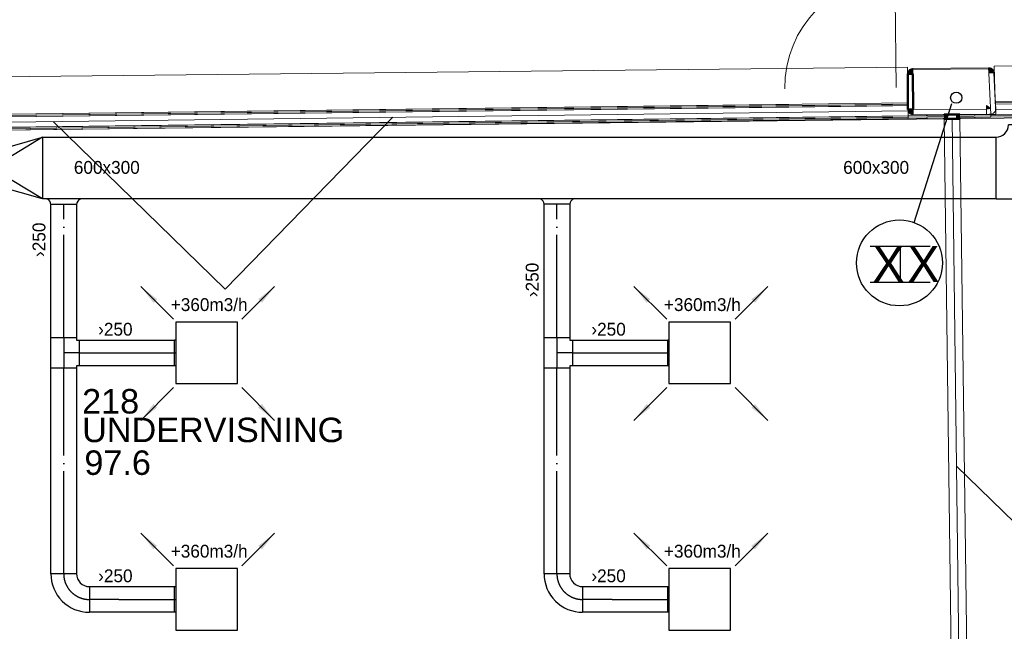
# Model space of a CAD drawing. Header units: millimetres. Extents: x 0 to 83478, y 0 to 53008.
# Tile 8 of 83: x 22487 to 32069, y 8753 to 14706. Entities that reach past the tile are written whole.
import ezdxf

# ---------------------------------------------------------------- set-up
doc = ezdxf.new("R2010")
doc.units = ezdxf.units.MM
doc.header["$LTSCALE"] = 50
doc.header["$MEASUREMENT"] = 0
doc.header["$PDMODE"] = 1
doc.linetypes.add('2V-CENT', pattern=[23, 20, -1.5, 0, -1.5])
doc.layers.get('0').update_dxf_attribs({"linetype": 'CONTINUOUS'})
for name, color, linetype in [('20602A200D001$0$832 Rominfo', 7, 'CONTINUOUS'), ('V060-', 3, 'CONTINUOUS'), ('V061-', 1, 'CONTINUOUS'), ('V070-', 3, 'CONTINUOUS'), ('V071-', 1, 'CONTINUOUS'), ('V090-', 2, 'CONTINUOUS'), ('V091', 1, 'CONTINUOUS')]:
    doc.layers.add(name, color=color, linetype=linetype)
for name, color, linetype, lineweight in [('20602A200D001$0$A-DOOR', 31, 'CONTINUOUS', 13), ('20602A200D001$0$A-GENM', 13, 'CONTINUOUS', 9), ('20602A200D001$0$A-WALL', 7, 'CONTINUOUS', 13)]:
    doc.layers.add(name, color=color, linetype=linetype, lineweight=lineweight)
doc.styles.add('20602A200D001$0$Arial', font='arial.ttf', dxfattribs={"height": 238.125})
doc.styles.add('FISO', font='fiso')
doc.styles.add('ISO', font='ISO')
doc.styles.add('SIMPLEX', font='SIMPLEX')

# ---------------------------------------------------------------- blocks, each defined once
blk = doc.blocks.new('VUN')
at = {"color": 0}
blk.add_circle((0, 0), 0.5, dxfattribs=at)
blk = doc.blocks.new('KRBOJ90_P', base_point=(16233.5, 22600))
at = {"color": 0, "linetype": 'ByBlock'}
for p, q in [((16234, 22600.7), (16233, 22600.7)), ((16234, 22600.7), (16234, 22599.5)), ((16232.8, 22599.5), (16232.8, 22600.5)), ((16232.8, 22599.5), (16234, 22599.5))]:
    blk.add_line(p, q, dxfattribs=at)
blk.add_arc((16232.8, 22600.7), 0.2, 270, 360, dxfattribs=at)
blk = doc.blocks.new('2RBOJ90_P', base_point=(16233.5, 22600))
for p in [(16233.5, 22600.7), (16232.8, 22600)]:
    blk.add_point(p)
at = {"color": 0, "linetype": 'ByBlock'}
blk.add_blockref('KRBOJ90_P', (16233.5, 22600), dxfattribs=at)
at = {"style": 'ISO', "flags": 3}
blk.add_attdef('0', (16233.5, 22600), '', height=1, dxfattribs=at)
blk = doc.blocks.new('KRODIMF_600X315X500')
at = {"color": 0, "linetype": 'ByBlock'}
for p, q in [((-250, -300), (-250, 300)), ((-250, 300), (250, 157.5)), ((250, 157.5), (250, -157.5)), ((250, -157.5), (-250, -300))]:
    blk.add_line(p, q, dxfattribs=at)
at = {"color": 1, "linetype": 'Continuous'}
for p in [(-250, 300), (-250, -300)]:
    blk.add_line(p, (250, 0), dxfattribs=at)
blk = doc.blocks.new('2RODIMF_600X315X500')
for p in [(-250, 0), (250, 0)]:
    blk.add_point(p)
at = {"color": 0, "linetype": 'ByBlock'}
blk.add_blockref('KRODIMF_600X315X500', (0, 0), dxfattribs=at)
at = {"style": 'FISO', "flags": 3}
blk.add_attdef('0', (0, 0), '', height=1, dxfattribs=at)
blk = doc.blocks.new('V420', base_point=(455, 404.5))
blk.add_line((455, 404.5), (464, 404.5))
blk.add_solid([(455, 404.5), (459, 405), (459, 404)])
blk = doc.blocks.new('V421', base_point=(455.5, 404.5))
at = {"rotation": 180}
blk.add_blockref('V420', (464.5, 404.5), dxfattribs=at)
blk = doc.blocks.new('TAK_P', base_point=(16247.5, 22586.5))
for p, q in [((16248, 22587), (16247, 22587)), ((16247, 22587), (16247, 22586)), ((16248, 22586), (16248, 22587)), ((16247, 22586), (16248, 22586))]:
    blk.add_line(p, q)
blk = doc.blocks.new('CBOJ90_PB', base_point=(86107, 31352))
at = {"color": 0, "linetype": 'ByBlock'}
blk.add_arc((86106, 31353), 1, 270, 360, dxfattribs=at)
blk = doc.blocks.new('KBOJ90_PB', base_point=(86107, 31352))
at = {"color": 0, "linetype": 'ByBlock'}
for p, q in [((86106.5, 31353), (86107.5, 31353)), ((86106, 31352.5), (86106, 31351.5))]:
    blk.add_line(p, q, dxfattribs=at)
for radius in [1.5, 0.5]:
    blk.add_arc((86106, 31353), radius, 270, 360, dxfattribs=at)
blk = doc.blocks.new('3BOJ90_PB', base_point=(86107, 31352))
for p in [(86107, 31353), (86106, 31352)]:
    blk.add_point(p)
at = {"color": 1, "linetype": '2V-CENT'}
blk.add_blockref('CBOJ90_PB', (86107, 31352), dxfattribs=at)
at = {"color": 0, "linetype": 'ByBlock'}
blk.add_blockref('KBOJ90_PB', (86107, 31352), dxfattribs=at)
at = {"style": 'ISO', "flags": 3}
blk.add_attdef('0', (86107, 31352), '', height=1, dxfattribs=at)
blk = doc.blocks.new('C3A', base_point=(16246, 22590.5))
at = {"color": 0, "linetype": 'ByBlock'}
blk.add_line((16247, 22590.5), (16246, 22590.5), dxfattribs=at)
blk = doc.blocks.new('K3A', base_point=(16246, 22590.5))
at = {"color": 0, "linetype": 'ByBlock'}
for p, q in [((16246, 22591), (16247, 22591)), ((16247, 22591), (16247, 22590)), ((16247, 22590), (16246, 22590))]:
    blk.add_line(p, q, dxfattribs=at)
blk = doc.blocks.new('33A', base_point=(16246, 22590.5))
blk.add_point((16247, 22590.5))
at = {"color": 0, "linetype": 'ByBlock'}
blk.add_blockref('K3A', (16246, 22590.5), dxfattribs=at)
at = {"color": 1, "linetype": '2V-CENT'}
blk.add_blockref('C3A', (16246, 22590.5), dxfattribs=at)
at = {"style": 'SIMPLEX', "flags": 3}
blk.add_attdef('0', (16246, 22590.5), '', height=1, dxfattribs=at)
blk = doc.blocks.new('CTK_P', base_point=(16236.144, 22620.378))
at = {"color": 0, "linetype": 'ByBlock'}
for p, q in [((16236.144, 22620.978), (16236.144, 22620.378)), ((16235.544, 22620.378), (16236.744, 22620.378))]:
    blk.add_line(p, q, dxfattribs=at)
blk = doc.blocks.new('KTK_P', base_point=(16236.144, 22620.378))
at = {"color": 0, "linetype": 'ByBlock'}
for p, q in [((16235.544, 22620.878), (16235.644, 22620.878)), ((16235.544, 22619.878), (16235.544, 22620.878)), ((16235.644, 22620.978), (16236.644, 22620.978)), ((16235.644, 22620.878), (16235.644, 22620.978)), ((16236.644, 22620.978), (16236.644, 22620.878)), ((16236.644, 22620.878), (16236.744, 22620.878)), ((16236.744, 22620.878), (16236.744, 22619.878)), ((16236.744, 22619.878), (16235.544, 22619.878))]:
    blk.add_line(p, q, dxfattribs=at)
blk = doc.blocks.new('3TK_P', base_point=(16236.144, 22620.378))
for p in [(16236.144, 22620.978), (16235.544, 22620.378), (16236.744, 22620.378)]:
    blk.add_point(p)
at = {"color": 1, "linetype": '2V-CENT'}
blk.add_blockref('CTK_P', (16236.144, 22620.378), dxfattribs=at)
at = {"color": 0, "linetype": 'ByBlock'}
blk.add_blockref('KTK_P', (16236.144, 22620.378), dxfattribs=at)
at = {"style": 'ISO', "flags": 3}
blk.add_attdef('0', (16236.144, 22620.378), '', height=1, dxfattribs=at)
blk = doc.blocks.new('20602A200D001$0$VT- 16759 - VT- 16759-288817-P02')
at = {"layer": '20602A200D001$0$A-WALL', "lineweight": 50}
for p, q in [((46743.7, 11908), (46693.7, 11907.8)), ((46693.7, 11907.8), (46695.2, 11560.8)), ((46745.2, 11561), (46743.7, 11908)), ((46695.2, 11560.8), (46745.2, 11561))]:
    blk.add_line(p, q, dxfattribs=at)
blk = doc.blocks.new('20602A200D001$0$VT- 16930 - VT- 2-288836-P02')
at = {"layer": '20602A200D001$0$A-WALL'}
blk.add_line((46745.4, 11511), (47490.4, 11514.2), dxfattribs=at)
blk = doc.blocks.new('20602A200D001$0$VT- 16930 - VT--288829-P02')
at = {"layer": '20602A200D001$0$A-WALL'}
for p, q in [((47460.4, 11564), (46745.2, 11561)), ((47460.4, 11564), (46745.2, 11561)), ((46745.2, 11561), (47460.4, 11564)), ((46745.4, 11511), (46745.2, 11561)), ((46745.4, 11511), (46745.2, 11561)), ((46745.4, 11511), (46745.2, 11561)), ((47460.6, 11514), (46745.4, 11511)), ((46745.4, 11511), (47460.6, 11514)), ((46745.4, 11511), (47460.6, 11514)), ((47460.4, 11564), (47460.6, 11514)), ((47460.4, 11564), (47460.6, 11514)), ((47460.4, 11564), (47460.6, 11514))]:
    blk.add_line(p, q, dxfattribs=at)
blk = doc.blocks.new('20602A200D001$0$VT- 16930 - VT- 16930-288833-P02')
for name in ['20602A200D001$0$VT- 16930 - VT--288829-P02', '20602A200D001$0$VT- 16930 - VT- 2-288836-P02']:
    blk.add_blockref(name, (0, 0))
blk = doc.blocks.new('20602A200D001$0$VT- 17185 - VT- 2-288845-P02')
at = {"layer": '20602A200D001$0$A-WALL'}
blk.add_line((47549.5, 11561), (47531.5, 11915), dxfattribs=at)
blk = doc.blocks.new('20602A200D001$0$VT- 17185 - VT--288838-P02')
at = {"layer": '20602A200D001$0$A-WALL'}
for p, q in [((47481.5, 11914.6), (47531.4, 11917.1)), ((47531.4, 11917.1), (47481.5, 11914.6)), ((47531.4, 11917.1), (47481.5, 11914.6)), ((47502, 11510.4), (47481.5, 11914.6)), ((47502, 11510.4), (47481.5, 11914.6)), ((47502, 11510.4), (47481.5, 11914.6)), ((47552, 11511), (47531.4, 11917.1)), ((47552, 11511), (47531.4, 11917.1)), ((47531.4, 11917.1), (47552, 11511)), ((47502, 11510.4), (47552, 11511)), ((47502, 11510.4), (47552, 11511)), ((47552, 11511), (47502, 11510.4))]:
    blk.add_line(p, q, dxfattribs=at)
blk = doc.blocks.new('20602A200D001$0$VT- 17185 - VT- 17185-288842-P02')
for name in ['20602A200D001$0$VT- 17185 - VT--288838-P02', '20602A200D001$0$VT- 17185 - VT- 2-288845-P02']:
    blk.add_blockref(name, (0, 0))
blk = doc.blocks.new('20602A200D001$0$VT- 17359 - VT- 2-288854-P02')
at = {"layer": '20602A200D001$0$A-WALL'}
blk.add_line((47480.5, 11966), (46743.5, 11958), dxfattribs=at)
blk = doc.blocks.new('20602A200D001$0$VT- 17359 - VT--288847-P02')
at = {"layer": '20602A200D001$0$A-WALL'}
for p, q in [((46743.5, 11958), (47480.5, 11966)), ((46743.5, 11958), (47480.5, 11966)), ((46743.5, 11958), (47480.5, 11966)), ((46743.5, 11958), (46743.6, 11948)), ((46743.5, 11958), (46743.6, 11948)), ((46743.6, 11948), (46743.5, 11958)), ((47480.7, 11956), (46743.6, 11948)), ((47480.7, 11956), (46743.6, 11948)), ((47480.7, 11956), (46743.6, 11948)), ((47480.5, 11966), (47480.7, 11956)), ((47480.7, 11956), (47480.5, 11966)), ((47480.7, 11956), (47480.5, 11966))]:
    blk.add_line(p, q, dxfattribs=at)
blk = doc.blocks.new('20602A200D001$0$VT- 17359 - VT- 17359-288851-P02')
for name in ['20602A200D001$0$VT- 17359 - VT- 2-288854-P02', '20602A200D001$0$VT- 17359 - VT--288847-P02']:
    blk.add_blockref(name, (0, 0))
blk = doc.blocks.new('20602A200D001$0$VT- 17766 - VT- 2-288863-P02')
at = {"layer": '20602A200D001$0$A-WALL'}
blk.add_arc((46745.2, 11561), 50, 180.2459, 270.2459, dxfattribs=at)
blk = doc.blocks.new('20602A200D001$0$VT- 17766 - VT--288856-P02')
at = {"layer": '20602A200D001$0$A-WALL'}
for p, q in [((46745.2, 11561), (46695.2, 11556.4)), ((46695.2, 11556.4), (46745.2, 11561)), ((46711.7, 11560.8), (46695.2, 11560.8)), ((46695.2, 11560.8), (46695.2, 11559.3)), ((46695.2, 11556.4), (46695.2, 11560.8)), ((46695.2, 11556.4), (46695.2, 11560.8)), ((46695.2, 11560.8), (46695.2, 11559.3)), ((46695.2, 11556.4), (46695.2, 11559.3)), ((46696.3, 11550.6), (46695.2, 11556.4)), ((46696.8, 11547.8), (46695.2, 11556.4)), ((46696.3, 11550.6), (46695.2, 11556.4)), ((46696.8, 11547.8), (46696.3, 11550.6)), ((46696.8, 11547.8), (46696.3, 11550.6)), ((46696.8, 11547.8), (46745.2, 11561)), ((46697.8, 11545.1), (46696.8, 11547.8)), ((46699.8, 11539.6), (46696.8, 11547.8)), ((46699.8, 11539.6), (46696.8, 11547.8)), ((46697.8, 11545.1), (46696.8, 11547.8)), ((46699.8, 11539.6), (46697.8, 11545.1)), ((46699.8, 11539.6), (46745.2, 11561)), ((46699.8, 11539.6), (46745.2, 11560.9)), ((46701.3, 11537.1), (46699.8, 11539.6)), ((46699.8, 11539.6), (46704.2, 11532)), ((46699.8, 11539.6), (46701.3, 11537.1)), ((46699.8, 11539.6), (46704.2, 11532)), ((46701.3, 11537.1), (46704.2, 11532)), ((46704.2, 11532), (46745.2, 11560.9)), ((46704.2, 11532), (46706.1, 11529.8)), ((46704.2, 11532), (46709.9, 11525.3)), ((46704.2, 11532), (46706.1, 11529.8)), ((46704.2, 11532), (46709.9, 11525.3)), ((46706.1, 11529.8), (46709.9, 11525.3)), ((46709.9, 11525.3), (46745.2, 11560.9)), ((46709.9, 11525.3), (46745.2, 11560.9)), ((46709.9, 11525.3), (46712.1, 11523.5)), ((46709.9, 11525.3), (46716.6, 11519.7)), ((46709.9, 11525.3), (46712.1, 11523.5)), ((46709.9, 11525.3), (46716.6, 11519.7)), ((46711.7, 11560.8), (46745.2, 11561)), ((46712.1, 11523.5), (46716.6, 11519.7)), ((46745.2, 11560.9), (46716.6, 11519.7)), ((46716.6, 11519.7), (46717.5, 11519.2)), ((46724.2, 11515.4), (46716.6, 11519.7)), ((46716.6, 11519.7), (46722.2, 11516.5)), ((46716.6, 11519.7), (46717.5, 11519.2)), ((46722.2, 11516.5), (46717.5, 11519.2)), ((46724.2, 11515.4), (46722.2, 11516.5)), ((46724.2, 11515.4), (46722.2, 11516.5)), ((46724.2, 11515.4), (46745.2, 11560.9)), ((46724.2, 11515.4), (46745.2, 11560.9)), ((46724.2, 11515.4), (46729.3, 11513.6)), ((46724.2, 11515.4), (46732.4, 11512.4)), ((46724.2, 11515.4), (46729.3, 11513.6)), ((46729.3, 11513.6), (46732.4, 11512.4)), ((46729.3, 11513.6), (46732.4, 11512.4)), ((46745.2, 11560.9), (46732.4, 11512.4)), ((46735.7, 11511.9), (46732.4, 11512.4)), ((46732.4, 11512.4), (46741, 11511)), ((46732.4, 11512.4), (46735.7, 11511.9)), ((46732.4, 11512.4), (46741, 11511)), ((46735.7, 11511.9), (46741, 11511)), ((46745.2, 11560.9), (46741, 11511)), ((46741, 11511), (46745.2, 11560.9)), ((46741, 11511), (46743.8, 11511)), ((46741, 11511), (46745.4, 11511)), ((46741, 11511), (46743.8, 11511)), ((46743.8, 11511), (46745.4, 11511)), ((46743.8, 11511), (46745.4, 11511)), ((46745.2, 11561), (46745.2, 11561)), ((46745.2, 11560.9), (46745.2, 11560.9)), ((46745.2, 11560.9), (46745.2, 11560.9)), ((46745.2, 11560.9), (46745.2, 11560.9)), ((46745.2, 11560.9), (46745.2, 11560.9)), ((46745.2, 11560.9), (46745.2, 11560.9)), ((46745.2, 11560.9), (46745.2, 11560.9)), ((46745.2, 11560.9), (46745.2, 11560.9)), ((46745.2, 11560.9), (46745.2, 11560.9)), ((46745.2, 11560.9), (46745.2, 11560.9)), ((46745.2, 11560.9), (46745.2, 11560.9)), ((46745.2, 11560.9), (46745.2, 11560.9)), ((46745.2, 11560.9), (46745.2, 11560.9)), ((46745.3, 11544.9), (46745.2, 11560.9)), ((46745.2, 11560.9), (46745.2, 11560.9)), ((46745.2, 11560.9), (46745.2, 11560.9)), ((46745.2, 11560.9), (46745.2, 11560.9)), ((46745.2, 11560.9), (46745.2, 11560.9)), ((46745.2, 11560.9), (46745.2, 11560.9)), ((46745.2, 11560.9), (46745.2, 11560.9)), ((46745.2, 11560.9), (46745.4, 11511)), ((46745.2, 11560.9), (46745.3, 11544.9)), ((46745.4, 11513.9), (46745.3, 11544.9)), ((46745.4, 11511), (46745.3, 11544.9)), ((46745.4, 11511), (46745.4, 11513.9)), ((46745.4, 11511), (46745.4, 11513.9))]:
    blk.add_line(p, q, dxfattribs=at)
blk = doc.blocks.new('20602A200D001$0$VT- 17766 - VT- 17766-288860-P02')
for name in ['20602A200D001$0$VT- 17766 - VT--288856-P02', '20602A200D001$0$VT- 17766 - VT- 2-288863-P02']:
    blk.add_blockref(name, (0, 0))
blk = doc.blocks.new('20602A200D001$0$VT- 17997 - VT- 2-288872-P02')
at = {"layer": '20602A200D001$0$A-WALL'}
blk.add_arc((47495.3, 11568.6), 54.7, 264.82776, 351.96519, dxfattribs=at)
blk = doc.blocks.new('20602A200D001$0$VT- 17997 - VT--288865-P02')
at = {"layer": '20602A200D001$0$A-WALL'}
for p, q in [((47480.9, 11581.1), (47460.3, 11598.9)), ((47460.3, 11598.9), (47460.3, 11598.5)), ((47460.3, 11598.2), (47460.3, 11598.9)), ((47460.3, 11598.9), (47491.8, 11571.7)), ((47460.3, 11598.9), (47480.9, 11581.1)), ((47460.3, 11598.9), (47460.3, 11598.5)), ((47460.3, 11598.5), (47460.3, 11592.4)), ((47460.3, 11589), (47460.3, 11598.5)), ((47460.3, 11598.2), (47460.3, 11598.5)), ((47460.3, 11589), (47460.3, 11598.2)), ((47491.7, 11571.7), (47460.3, 11598.2)), ((47460.3, 11598.2), (47491.8, 11571.7)), ((47460.3, 11592.4), (47460.3, 11587.5)), ((47460.3, 11581.5), (47460.3, 11592.4)), ((47460.3, 11589), (47460.3, 11592.4)), ((47460.3, 11581.5), (47460.3, 11589)), ((47491.7, 11571.7), (47460.3, 11589)), ((47491.3, 11571), (47460.3, 11589)), ((47460.3, 11587.5), (47460.4, 11576.2)), ((47460.3, 11581.5), (47460.3, 11587.5)), ((47460.4, 11574.9), (47460.3, 11581.5)), ((47490.9, 11570.3), (47460.3, 11581.5)), ((47491.3, 11571), (47460.3, 11581.5)), ((47460.3, 11581.5), (47460.4, 11576.2)), ((47460.3, 11581.5), (47460.4, 11571.9)), ((47460.4, 11576.2), (47460.4, 11571.9)), ((47460.4, 11568.7), (47460.4, 11574.9)), ((47490.9, 11570.3), (47460.4, 11574.9)), ((47490.7, 11569.5), (47460.4, 11574.9)), ((47460.4, 11574.9), (47460.4, 11571.9)), ((47460.4, 11567.8), (47460.4, 11571.9)), ((47460.4, 11568.7), (47460.4, 11571.9)), ((47490.7, 11569.5), (47460.4, 11568.7)), ((47460.4, 11568.7), (47460.4, 11566.1)), ((47490.6, 11568.7), (47460.4, 11568.7)), ((47490.6, 11568.7), (47460.4, 11566.1)), ((47460.4, 11566.1), (47460.4, 11568.7)), ((47460.4, 11568.7), (47460.4, 11567.8)), ((47490.7, 11568.3), (47460.4, 11566.1)), ((47460.4, 11566.1), (47490.7, 11568.3)), ((47460.4, 11566.1), (47460.4, 11567.8)), ((47460.4, 11566.1), (47480.2, 11567.5)), ((47490.7, 11568.3), (47480.2, 11567.5)), ((47480.2, 11567.5), (47490.7, 11568.3)), ((47480.9, 11581.1), (47491.8, 11571.7)), ((47491.8, 11571.7), (47480.9, 11581.1)), ((47490.7, 11569.5), (47490.6, 11568.7)), ((47490.6, 11568.7), (47490.7, 11569.5)), ((47490.6, 11568.7), (47490.7, 11569.2)), ((47490.6, 11568.7), (47490.6, 11568.5)), ((47490.6, 11568.7), (47490.7, 11568.3)), ((47490.7, 11568.3), (47490.6, 11568.7)), ((47490.6, 11568.5), (47490.6, 11568.7)), ((47490.7, 11568.3), (47490.6, 11568.5)), ((47490.9, 11570.3), (47490.7, 11569.5)), ((47490.7, 11569.5), (47490.9, 11570.3)), ((47490.7, 11569.5), (47490.8, 11570)), ((47490.7, 11569.5), (47490.7, 11569.2)), ((47490.7, 11569.2), (47490.7, 11569.5)), ((47490.8, 11570), (47490.9, 11570.3)), ((47490.8, 11570), (47490.9, 11570.3)), ((47490.9, 11570.3), (47491.3, 11571)), ((47490.9, 11570.3), (47491.3, 11571)), ((47490.9, 11570.3), (47491.1, 11570.8)), ((47491.3, 11571), (47491.1, 11570.8)), ((47491.1, 11570.8), (47491.3, 11571)), ((47491.7, 11571.7), (47491.3, 11571)), ((47491.3, 11571), (47491.7, 11571.7)), ((47491.3, 11571), (47491.6, 11571.5)), ((47491.6, 11571.5), (47491.7, 11571.7)), ((47491.6, 11571.5), (47491.7, 11571.7)), ((47491.7, 11571.7), (47491.8, 11571.7)), ((47491.8, 11571.7), (47491.7, 11571.7)), ((47491.8, 11571.7), (47491.7, 11571.7)), ((47491.8, 11571.7), (47491.7, 11571.7)), ((47491.8, 11571.7), (47491.8, 11571.7)), ((47491.8, 11571.7), (47491.8, 11571.7))]:
    blk.add_line(p, q, dxfattribs=at)
blk = doc.blocks.new('20602A200D001$0$VT- 17997 - VT- 17997-288869-P02')
for name in ['20602A200D001$0$VT- 17997 - VT--288865-P02', '20602A200D001$0$VT- 17997 - VT- 2-288872-P02']:
    blk.add_blockref(name, (0, 0))
blk = doc.blocks.new('20602A200D001$0$VT- 18609 - VT- 2-288883-P02')
at = {"layer": '20602A200D001$0$A-WALL'}
blk.add_arc((47482.2, 11916.7), 49.3, 358.04206, 91.96115, dxfattribs=at)
blk = doc.blocks.new('20602A200D001$0$VT- 18609 - VT--288874-P02')
at = {"layer": '20602A200D001$0$A-WALL'}
for p, q in [((47488.2, 11965.9), (47480.5, 11966)), ((47488.2, 11965.9), (47480.5, 11966)), ((47481.5, 11919.4), (47480.5, 11966)), ((47481.6, 11916.5), (47480.5, 11966)), ((47480.5, 11966), (47488.2, 11965.9)), ((47482.2, 11916.7), (47480.5, 11966)), ((47480.5, 11966), (47482.2, 11916.7)), ((47481.5, 11919.4), (47480.5, 11966)), ((47481.6, 11918.1), (47481.5, 11919.4)), ((47482.2, 11916.7), (47481.5, 11919.4)), ((47481.5, 11919.4), (47482.2, 11916.7)), ((47481.6, 11918.1), (47481.5, 11919.4)), ((47481.6, 11917.6), (47481.6, 11918.1)), ((47482.2, 11916.7), (47481.6, 11918.1)), ((47481.6, 11918.1), (47482.2, 11916.7)), ((47481.6, 11917.6), (47481.6, 11918.1)), ((47481.6, 11917.3), (47481.6, 11917.6)), ((47482.2, 11916.7), (47481.6, 11917.6)), ((47481.6, 11917.6), (47482.2, 11916.7)), ((47481.6, 11917.3), (47481.6, 11917.6)), ((47481.6, 11917.1), (47481.6, 11917.3)), ((47482.2, 11916.7), (47481.6, 11917.3)), ((47481.6, 11917.3), (47482.2, 11916.7)), ((47481.6, 11917.1), (47481.6, 11917.3)), ((47481.6, 11917), (47481.6, 11917.1)), ((47482.2, 11916.7), (47481.6, 11917.1)), ((47481.6, 11917.1), (47482.2, 11916.7)), ((47481.6, 11917), (47481.6, 11917.1)), ((47481.6, 11916.9), (47481.6, 11917)), ((47482.2, 11916.7), (47481.6, 11917)), ((47481.6, 11917), (47482.2, 11916.7)), ((47481.6, 11916.9), (47481.6, 11917)), ((47481.6, 11916.8), (47481.6, 11916.9)), ((47482.2, 11916.7), (47481.6, 11916.9)), ((47481.6, 11916.9), (47482.2, 11916.7)), ((47481.6, 11916.8), (47481.6, 11916.9)), ((47481.6, 11916.7), (47481.6, 11916.8)), ((47482.2, 11916.7), (47481.6, 11916.8)), ((47481.6, 11916.7), (47481.6, 11916.8)), ((47481.6, 11916.8), (47482.2, 11916.7)), ((47481.6, 11916.6), (47481.6, 11916.7)), ((47482.2, 11916.7), (47481.6, 11916.7)), ((47481.6, 11916.7), (47482.2, 11916.7)), ((47482.2, 11916.7), (47481.6, 11916.6)), ((47481.6, 11916.6), (47481.6, 11916.7)), ((47481.6, 11916.5), (47482.2, 11916.7)), ((47482.2, 11916.7), (47481.6, 11916.6)), ((47481.6, 11916.5), (47482.2, 11916.7)), ((47481.6, 11916.5), (47482.2, 11916.7)), ((47481.6, 11916.5), (47481.6, 11916.6)), ((47481.6, 11916.6), (47481.6, 11916.5)), ((47482.2, 11916.7), (47488.2, 11965.9)), ((47488.2, 11965.9), (47482.2, 11916.7)), ((47482.2, 11916.7), (47496.6, 11964.1)), ((47496.6, 11964.1), (47482.2, 11916.7)), ((47482.2, 11916.7), (47504.6, 11960.8)), ((47504.6, 11960.8), (47482.2, 11916.7)), ((47482.2, 11916.7), (47512, 11956.3)), ((47512, 11956.3), (47482.2, 11916.7)), ((47482.2, 11916.7), (47518.4, 11950.5)), ((47518.4, 11950.5), (47482.2, 11916.7)), ((47482.2, 11916.7), (47523.7, 11943.7)), ((47523.7, 11943.7), (47482.2, 11916.7)), ((47482.2, 11916.7), (47527.8, 11936.1)), ((47527.8, 11936.1), (47482.2, 11916.7)), ((47530.4, 11927.9), (47482.2, 11916.7)), ((47482.2, 11916.7), (47530.4, 11927.9)), ((47531.6, 11919.3), (47482.2, 11916.7)), ((47482.2, 11916.7), (47531.6, 11919.3)), ((47482.2, 11916.7), (47531.5, 11915)), ((47482.2, 11916.7), (47531.5, 11915)), ((47531.5, 11915), (47482.2, 11916.7)), ((47496.6, 11964.1), (47488.2, 11965.9)), ((47496.6, 11964.1), (47488.2, 11965.9)), ((47488.2, 11965.9), (47496.6, 11964.1)), ((47504.6, 11960.8), (47496.6, 11964.1)), ((47504.6, 11960.8), (47496.6, 11964.1)), ((47496.6, 11964.1), (47504.6, 11960.8)), ((47512, 11956.3), (47504.6, 11960.8)), ((47512, 11956.3), (47504.6, 11960.8)), ((47504.6, 11960.8), (47512, 11956.3)), ((47518.4, 11950.5), (47512, 11956.3)), ((47518.4, 11950.5), (47512, 11956.3)), ((47512, 11956.3), (47518.4, 11950.5)), ((47523.7, 11943.7), (47518.4, 11950.5)), ((47523.7, 11943.7), (47518.4, 11950.5)), ((47518.4, 11950.5), (47523.7, 11943.7)), ((47527.8, 11936.1), (47523.7, 11943.7)), ((47527.8, 11936.1), (47523.7, 11943.7)), ((47523.7, 11943.7), (47527.8, 11936.1)), ((47530.4, 11927.9), (47527.8, 11936.1)), ((47530.4, 11927.9), (47527.8, 11936.1)), ((47527.8, 11936.1), (47530.4, 11927.9)), ((47531.6, 11919.3), (47530.4, 11927.9)), ((47531.6, 11919.3), (47530.4, 11927.9)), ((47530.4, 11927.9), (47531.6, 11919.3)), ((47531.5, 11915), (47531.6, 11919.3)), ((47531.5, 11915), (47531.6, 11919.3)), ((47531.6, 11919.3), (47531.5, 11915))]:
    blk.add_line(p, q, dxfattribs=at)
blk = doc.blocks.new('20602A200D001$0$VT- 18609 - VT- 18609-288878-P02')
for name in ['20602A200D001$0$VT- 18609 - VT- 2-288883-P02', '20602A200D001$0$VT- 18609 - VT--288874-P02']:
    blk.add_blockref(name, (0, 0))
blk = doc.blocks.new('20602A200D001$0$VT- 18996 - VT- 2-288892-P02')
at = {"layer": '20602A200D001$0$A-WALL'}
blk.add_arc((46743.7, 11908), 50, 90.2459, 180.2459, dxfattribs=at)
blk = doc.blocks.new('20602A200D001$0$VT- 18996 - VT--288885-P02')
at = {"layer": '20602A200D001$0$A-WALL'}
for p, q in [((46693.7, 11912.2), (46695.2, 11920.8)), ((46693.7, 11912.2), (46694.7, 11917.9)), ((46693.7, 11912.2), (46694.7, 11917.9)), ((46693.7, 11912.2), (46693.7, 11909.2)), ((46693.7, 11907.8), (46693.7, 11912.2)), ((46693.7, 11912.2), (46693.7, 11907.8)), ((46693.7, 11912.2), (46743.7, 11908)), ((46693.7, 11912.2), (46743.7, 11908)), ((46693.7, 11909.2), (46693.7, 11907.8)), ((46693.7, 11909.2), (46693.7, 11907.8)), ((46693.7, 11907.8), (46727.2, 11907.9)), ((46694.7, 11917.9), (46695.2, 11920.8)), ((46695.2, 11920.8), (46694.7, 11917.9)), ((46695.2, 11920.8), (46698.1, 11929)), ((46695.2, 11920.8), (46698.1, 11929)), ((46695.2, 11920.8), (46696.2, 11923.5)), ((46695.2, 11920.8), (46696.2, 11923.5)), ((46695.2, 11920.8), (46743.7, 11908)), ((46698.1, 11929), (46696.2, 11923.5)), ((46698.1, 11929), (46702.5, 11936.6)), ((46702.5, 11936.6), (46698.1, 11929)), ((46699.6, 11931.5), (46698.1, 11929)), ((46699.6, 11931.5), (46698.1, 11929)), ((46743.7, 11908), (46698.1, 11929)), ((46698.1, 11929), (46743.7, 11908)), ((46702.5, 11936.6), (46699.6, 11931.5)), ((46702.5, 11936.6), (46708.1, 11943.3)), ((46702.5, 11936.6), (46708.1, 11943.3)), ((46702.5, 11936.6), (46704.3, 11938.8)), ((46702.5, 11936.6), (46704.3, 11938.8)), ((46702.5, 11936.6), (46743.7, 11908)), ((46708.1, 11943.3), (46704.3, 11938.8)), ((46708.1, 11943.3), (46714.7, 11949)), ((46714.7, 11949), (46708.1, 11943.3)), ((46710.3, 11945.2), (46708.1, 11943.3)), ((46710.3, 11945.2), (46708.1, 11943.3)), ((46743.7, 11908), (46708.1, 11943.3)), ((46708.1, 11943.3), (46743.7, 11908)), ((46714.7, 11949), (46710.3, 11945.2)), ((46714.7, 11949), (46722.3, 11953.4)), ((46714.7, 11949), (46719.8, 11951.9)), ((46714.7, 11949), (46719.8, 11951.9)), ((46714.7, 11949), (46743.7, 11908)), ((46719.8, 11951.9), (46722.3, 11953.4)), ((46722.3, 11953.4), (46719.8, 11951.9)), ((46722.3, 11953.4), (46730.5, 11956.4)), ((46722.3, 11953.4), (46730.5, 11956.4)), ((46722.3, 11953.4), (46725, 11954.4)), ((46722.3, 11953.4), (46725, 11954.4)), ((46743.7, 11908), (46722.3, 11953.4)), ((46722.3, 11953.4), (46743.7, 11908)), ((46730.5, 11956.4), (46725, 11954.4)), ((46727.2, 11907.9), (46743.7, 11908)), ((46739.1, 11958), (46730.5, 11956.4)), ((46730.5, 11956.4), (46739.1, 11958)), ((46730.5, 11956.4), (46733.4, 11956.9)), ((46730.5, 11956.4), (46733.4, 11956.9)), ((46730.5, 11956.4), (46743.7, 11908)), ((46739.1, 11958), (46733.4, 11956.9)), ((46740.6, 11958), (46739.1, 11958)), ((46739.1, 11958), (46743.5, 11958)), ((46743.5, 11958), (46739.1, 11958)), ((46740.6, 11958), (46739.1, 11958)), ((46739.1, 11958), (46743.7, 11908)), ((46739.1, 11958), (46743.7, 11908.1)), ((46743.5, 11958), (46740.6, 11958)), ((46743.5, 11958), (46743.6, 11941.5)), ((46743.7, 11908.1), (46743.5, 11958)), ((46743.6, 11941.5), (46743.5, 11958)), ((46743.7, 11908.1), (46743.6, 11941.5)), ((46743.7, 11908.1), (46743.6, 11941.5)), ((46743.7, 11908), (46743.7, 11908.1)), ((46743.7, 11908), (46743.7, 11908)), ((46743.7, 11908), (46743.7, 11908)), ((46743.7, 11908), (46743.7, 11908)), ((46743.7, 11908), (46743.7, 11908)), ((46743.7, 11908), (46743.7, 11908)), ((46743.7, 11908), (46743.7, 11908)), ((46743.7, 11908), (46743.7, 11908)), ((46743.7, 11908), (46743.7, 11908)), ((46743.7, 11908), (46743.7, 11908)), ((46743.7, 11908), (46743.7, 11908)), ((46743.7, 11908), (46743.7, 11908)), ((46743.7, 11908), (46743.7, 11908)), ((46743.7, 11908), (46743.7, 11908)), ((46743.7, 11908), (46743.7, 11908)), ((46743.7, 11908), (46743.7, 11908)), ((46743.7, 11908), (46743.7, 11908)), ((46743.7, 11908), (46743.7, 11908)), ((46743.7, 11908), (46743.7, 11908)), ((46743.7, 11908), (46743.7, 11908))]:
    blk.add_line(p, q, dxfattribs=at)
blk = doc.blocks.new('20602A200D001$0$VT- 18996 - VT- 18996-288889-P02')
for name in ['20602A200D001$0$VT- 18996 - VT- 2-288892-P02', '20602A200D001$0$VT- 18996 - VT--288885-P02']:
    blk.add_blockref(name, (0, 0))
blk = doc.blocks.new('20602A200D001$0$IV05_40dB 233750 - IV05_40dB 2-299790-P02')
at = {"layer": '20602A200D001$0$A-WALL'}
blk.add_line((47549.5, 11561), (52737.6, 11625.9), dxfattribs=at)
blk = doc.blocks.new('20602A200D001$0$IV05_40dB 233750 - IV05_40dB-299783-P02')
at = {"layer": '20602A200D001$0$A-WALL'}
for p, q in [((52673.7, 11701.1), (47545.6, 11637)), ((52673.7, 11701.1), (52660.7, 11701)), ((52660.7, 11701), (52673.7, 11701.1)), ((52673.8, 11688.1), (52673.7, 11701.1)), ((52673.8, 11688.1), (52673.7, 11701.1)), ((52673.7, 11701.1), (52673.8, 11688.1)), ((47545.6, 11637), (47546.3, 11624)), ((47545.6, 11637), (47546.3, 11624)), ((47546.3, 11624), (47545.6, 11637)), ((47546.3, 11624), (52686.8, 11688.3)), ((52686.8, 11688.3), (47546.3, 11624)), ((52686.8, 11688.3), (47546.3, 11624)), ((47546.3, 11624), (52673.8, 11688.1)), ((47546.3, 11624), (52673.8, 11688.1)), ((52673.8, 11688.1), (47546.3, 11624)), ((47547, 11611), (47546.3, 11624)), ((47546.3, 11624), (47547, 11611)), ((47546.3, 11624), (47547, 11611)), ((47547, 11611), (52787, 11676.6)), ((52787, 11676.6), (47547, 11611)), ((52787, 11676.6), (47547, 11611)), ((47547, 11611), (52687, 11675.3)), ((47547, 11611), (52687, 11675.3)), ((52687, 11675.3), (47547, 11611)), ((47552, 11511), (47547, 11611)), ((47547, 11611), (47552, 11511)), ((47547, 11611), (47552, 11511)), ((52686.8, 11688.3), (52687, 11675.3)), ((52687, 11675.3), (52686.8, 11688.3)), ((52687, 11675.3), (52686.8, 11688.3)), ((52787, 11676.6), (52788.2, 11576.6)), ((52787, 11676.6), (52788.2, 11576.6)), ((52787, 11676.6), (52788.2, 11576.6)), ((47502, 11510.4), (52801.2, 11576.7)), ((52801.2, 11576.7), (47502, 11510.4)), ((52801.2, 11576.7), (47502, 11510.4)), ((47502.7, 11497.4), (47502, 11510.4)), ((47502, 11510.4), (47502.7, 11497.4)), ((47502, 11510.4), (47502.7, 11497.4)), ((47502.7, 11497.4), (52814.4, 11563.9)), ((52814.4, 11563.9), (47502.7, 11497.4)), ((52814.4, 11563.9), (47502.7, 11497.4)), ((47502.7, 11497.4), (52801.4, 11563.7)), ((47502.7, 11497.4), (52801.4, 11563.7)), ((52801.4, 11563.7), (47502.7, 11497.4)), ((47503.3, 11484.4), (52814.6, 11550.9)), ((47503.3, 11484.4), (52814.6, 11550.9)), ((52814.6, 11550.9), (47503.3, 11484.4)), ((47552, 11511), (52788.2, 11576.6)), ((47552, 11511), (52788.2, 11576.6)), ((52788.2, 11576.6), (47552, 11511)), ((52801.4, 11563.7), (52801.2, 11576.7)), ((52801.4, 11563.7), (52801.2, 11576.7)), ((52801.2, 11576.7), (52801.4, 11563.7)), ((52814.6, 11550.9), (52814.4, 11563.9)), ((47503.3, 11484.4), (47502.7, 11497.4)), ((47502.7, 11497.4), (47503.3, 11484.4)), ((47502.7, 11497.4), (47503.3, 11484.4))]:
    blk.add_line(p, q, dxfattribs=at)
blk = doc.blocks.new('20602A200D001$0$IV05_40dB 233750 - IV05_40dB 233750-299787-P02')
for name in ['20602A200D001$0$IV05_40dB 233750 - IV05_40dB-299783-P02', '20602A200D001$0$IV05_40dB 233750 - IV05_40dB 2-299790-P02']:
    blk.add_blockref(name, (0, 0))
blk = doc.blocks.new('20602A200D001$0$IV05 296210 - IV05 2-302253-P02')
at = {"layer": '20602A200D001$0$A-WALL'}
blk.add_line((47125.1, 11468.6), (47211.3, 4709.2), dxfattribs=at)
blk = doc.blocks.new('20602A200D001$0$IV05 296210 - IV05 296210-302250-P02')
at = {"layer": '20602A200D001$0$A-WALL', "lineweight": 50}
for p, q in [((47200.5, 11512.3), (47048.6, 11510.4)), ((47048.6, 11510.4), (47048.6, 11503.6)), ((47048.6, 11503.6), (47074.6, 11504)), ((47074.6, 11504), (47075, 11478)), ((47174.6, 11505.5), (47200.6, 11505.9)), ((47175, 11479.5), (47174.6, 11505.5)), ((47200.6, 11505.9), (47200.5, 11512.3)), ((47075, 11478), (47049, 11477.6)), ((47049, 11477.6), (47049.1, 11467.7)), ((47049.1, 11467.7), (47201.1, 11469.6)), ((47201, 11479.9), (47175, 11479.5)), ((47201.1, 11469.6), (47201, 11479.9)), ((47287.3, 4710.2), (47135.3, 4708.2)), ((47135.3, 4708.2), (47135.4, 4701.7)), ((47135.4, 4701.7), (47287.3, 4703.6)), ((47287.3, 4703.6), (47287.3, 4710.2))]:
    blk.add_line(p, q, dxfattribs=at)
blk.add_blockref('20602A200D001$0$IV05 296210 - IV05 2-302253-P02', (0, 0))
blk = doc.blocks.new('20602A200D001$0$IV05_40dB 299987 - IV05_40dB 2-302393-P02')
at = {"layer": '20602A200D001$0$A-WALL'}
blk.add_line((37951.5, 11437), (46696.8, 11548.4), dxfattribs=at)
blk = doc.blocks.new('20602A200D001$0$IV05_40dB 299987 - IV05_40dB-302386-P02')
at = {"layer": '20602A200D001$0$A-WALL'}
for p, q in [((37951.5, 11500), (46695, 11611.4)), ((37951.5, 11500), (46696, 11611.4)), ((46695, 11611.4), (37951.5, 11500)), ((37951.5, 11500), (46695, 11611.4)), ((46695, 11611.4), (37951.5, 11500)), ((45536.3, 11609.6), (37951.5, 11513)), ((37951.5, 11487), (46695, 11598.4)), ((37951.5, 11487), (46696.2, 11598.4)), ((46695, 11598.4), (37951.5, 11487)), ((37951.5, 11487), (46695, 11598.4)), ((46695, 11598.4), (37951.5, 11487)), ((45536.5, 11596.6), (37951.5, 11500)), ((45536.5, 11596.6), (46546.4, 11609.5)), ((45536.7, 11583.6), (46546.6, 11596.5)), ((46695.8, 11624.4), (46546.2, 11622.5)), ((46696, 11611.4), (46546.4, 11609.5)), ((46696.2, 11598.4), (46546.6, 11596.5)), ((46696, 11611.4), (46695.8, 11624.4)), ((46696.2, 11598.4), (46696, 11611.4)), ((46696.2, 11598.4), (46697.5, 11498.4)), ((45536.7, 11583.6), (37951.5, 11487)), ((37951.5, 11513), (37951.5, 11500)), ((37951.5, 11513), (37951.5, 11500)), ((37951.5, 11500), (37951.5, 11513)), ((37951.5, 11500), (37951.5, 11487)), ((37951.5, 11500), (37951.5, 11487)), ((37951.5, 11487), (37951.5, 11500)), ((46696.7, 11560.8), (46697.5, 11498.4)), ((46696.7, 11560.8), (46697.5, 11498.4)), ((37901.5, 11386.3), (46697.5, 11498.4)), ((46697.5, 11498.4), (37901.5, 11386.3)), ((37901.5, 11373.3), (46697.6, 11485.4)), ((37901.5, 11373.3), (46697.6, 11485.4)), ((46697.6, 11485.4), (37901.5, 11373.3)), ((37901.5, 11373.3), (46697.6, 11485.4)), ((46697.6, 11485.4), (37901.5, 11373.3)), ((45537.9, 11483.6), (37901.5, 11386.3)), ((37901.5, 11360.3), (46697.8, 11472.4)), ((46697.8, 11472.4), (37901.5, 11360.3)), ((45538.1, 11470.6), (37901.5, 11373.3)), ((37901.5, 11360.3), (45538.3, 11457.6)), ((37951.5, 11387), (46697.5, 11498.4)), ((37951.5, 11387), (46697.5, 11498.4)), ((46697.5, 11498.4), (37951.5, 11387)), ((37951.5, 11387), (37951.5, 11487)), ((37951.5, 11487), (37951.5, 11387)), ((37951.5, 11487), (37951.5, 11387)), ((45537.9, 11483.6), (46547.8, 11496.5)), ((45538.1, 11470.6), (46548, 11483.5)), ((45538.3, 11457.6), (46548.2, 11470.5)), ((46697.5, 11498.4), (46547.8, 11496.5)), ((46697.6, 11485.4), (46548, 11483.5)), ((46548.2, 11470.5), (46697.8, 11472.4)), ((46697.6, 11485.4), (46697.5, 11498.4)), ((46697.6, 11485.4), (46697.5, 11498.4)), ((46697.5, 11498.4), (46697.6, 11485.4)), ((46697.8, 11472.4), (46697.6, 11485.4)), ((46697.8, 11472.4), (46697.6, 11485.4)), ((46697.6, 11485.4), (46697.8, 11472.4)), ((37901.5, 11373.3), (37901.5, 11386.3)), ((37901.5, 11386.3), (37901.5, 11373.3)), ((37901.5, 11386.3), (37901.5, 11373.3)), ((37901.5, 11360.3), (37901.5, 11373.3)), ((37901.5, 11373.3), (37901.5, 11360.3)), ((37901.5, 11373.3), (37901.5, 11360.3))]:
    blk.add_line(p, q, dxfattribs=at)
blk = doc.blocks.new('20602A200D001$0$IV05_40dB 299987 - IV05_40dB 299987-302390-P02')
for name in ['20602A200D001$0$IV05_40dB 299987 - IV05_40dB-302386-P02', '20602A200D001$0$IV05_40dB 299987 - IV05_40dB 2-302393-P02']:
    blk.add_blockref(name, (0, 0))
blk = doc.blocks.new('20602A200D001$0$IV02 - IV02 2-302490-P02')
at = {"layer": '20602A200D001$0$A-WALL'}
for p, q in [((46697.8, 11472.4), (47049, 11477.6)), ((47201, 11479.9), (47503.3, 11484.4))]:
    blk.add_line(p, q, dxfattribs=at)
blk = doc.blocks.new('20602A200D001$0$IV02 - IV02-302483-P02')
at = {"layer": '20602A200D001$0$A-WALL'}
for p, q in [((47074.6, 11504), (46697.4, 11498.4)), ((47048.6, 11503.6), (46697.4, 11498.4)), ((46697.4, 11498.4), (47048.6, 11503.6)), ((47074.8, 11491), (47074.6, 11504)), ((47502.9, 11510.4), (47174.6, 11505.5)), ((47174.6, 11505.5), (47174.8, 11492.5)), ((47200.6, 11505.9), (47502.9, 11510.4)), ((47502.9, 11510.4), (47200.6, 11505.9)), ((47503.1, 11497.4), (47502.9, 11510.4)), ((47503.1, 11497.4), (47502.9, 11510.4)), ((47502.9, 11510.4), (47503.1, 11497.4)), ((46697.4, 11498.4), (46697.6, 11485.4)), ((46697.4, 11498.4), (46697.6, 11485.4)), ((46697.6, 11485.4), (46697.4, 11498.4)), ((46697.6, 11485.4), (47074.8, 11491)), ((46697.6, 11485.4), (47074.8, 11491)), ((47074.8, 11491), (46697.6, 11485.4)), ((47074.8, 11491), (46697.6, 11485.4)), ((47074.8, 11491), (46697.6, 11485.4)), ((46697.6, 11485.4), (47074.8, 11491)), ((46697.6, 11485.4), (46697.8, 11472.4)), ((46697.6, 11485.4), (46697.8, 11472.4)), ((46697.8, 11472.4), (46697.6, 11485.4)), ((46697.8, 11472.4), (47075, 11478)), ((46697.8, 11472.4), (47049, 11477.6)), ((47049, 11477.6), (46697.8, 11472.4)), ((47075, 11478), (47074.8, 11491)), ((47174.8, 11492.5), (47503.1, 11497.4)), ((47174.8, 11492.5), (47503.1, 11497.4)), ((47503.1, 11497.4), (47174.8, 11492.5)), ((47174.8, 11492.5), (47503.1, 11497.4)), ((47503.1, 11497.4), (47174.8, 11492.5)), ((47503.1, 11497.4), (47174.8, 11492.5)), ((47174.8, 11492.5), (47175, 11479.5)), ((47175, 11479.5), (47503.3, 11484.4)), ((47201, 11479.9), (47503.3, 11484.4)), ((47503.3, 11484.4), (47201, 11479.9)), ((47503.3, 11484.4), (47503.1, 11497.4)), ((47503.3, 11484.4), (47503.1, 11497.4)), ((47503.1, 11497.4), (47503.3, 11484.4))]:
    blk.add_line(p, q, dxfattribs=at)
blk = doc.blocks.new('20602A200D001$0$IV02 - IV02-302487-P02')
for name in ['20602A200D001$0$IV02 - IV02-302483-P02', '20602A200D001$0$IV02 - IV02 2-302490-P02']:
    blk.add_blockref(name, (0, 0))
blk = doc.blocks.new('20602A200D001$0$Teppe 515655 - Teppe-319867-P02')
at = {"layer": '20602A200D001$0$A-GENM'}
for p, q in [((30723.7, 11802.8), (46692.2, 11972.4)), ((30723.7, 11802.8), (46692.2, 11972.4)), ((46692.2, 11972.4), (46694.3, 11769.5)), ((46692.2, 11972.4), (46694.3, 11769.5)), ((46694.9, 11624.4), (37951.5, 11513)), ((46694.9, 11624.4), (37951.5, 11513))]:
    blk.add_line(p, q, dxfattribs=at)
blk = doc.blocks.new('20602A200D001$0$Teppe 515655 - Teppe 515655-319871-P02')
blk.add_blockref('20602A200D001$0$Teppe 515655 - Teppe-319867-P02', (0, 0))
blk = doc.blocks.new('20602A200D001$0$Teppe 515792 - Teppe 515792-319878-P02')
at = {"layer": '20602A200D001$0$A-GENM'}
for p, q in [((52667.7, 12039.7), (47535.8, 11981.3)), ((47535.8, 11981.3), (47545.6, 11637)), ((52660.7, 11701), (52667.7, 12039.7)), ((47545.6, 11637), (52660.7, 11701))]:
    blk.add_line(p, q, dxfattribs=at)
blk = doc.blocks.new('20602A200D001$0$Teppe 516037 - Teppe-319888-P02')
at = {"layer": '20602A200D001$0$A-GENM'}
for p, q in [((52814.6, 11550.9), (47201.1, 11469.6)), ((47201.1, 11469.6), (52814.6, 11550.9)), ((47201.1, 11469.6), (47287.3, 4710.2)), ((47287.3, 4710.2), (47201.1, 11469.6))]:
    blk.add_line(p, q, dxfattribs=at)
blk = doc.blocks.new('20602A200D001$0$Teppe 516037 - Teppe 516037-319892-P02')
blk.add_blockref('20602A200D001$0$Teppe 516037 - Teppe-319888-P02', (0, 0))
blk = doc.blocks.new('20602A200D001$0$Teppe 516141 - Teppe 516141-319899-P02')
at = {"layer": '20602A200D001$0$A-GENM'}
for p, q in [((47049.1, 11467.7), (33107.6, 11302.3)), ((47135.3, 4708.2), (47049.1, 11467.7))]:
    blk.add_line(p, q, dxfattribs=at)
blk = doc.blocks.new('20602A200D001$0$DOOR 66 - DOOR 66-402528-P02')
at = {"layer": '20602A200D001$0$A-DOOR'}
for p, q in [((47168.2, 8088.9), (48879.6, 6420.6)), ((48879.6, 6420.6), (47211.3, 4709.2))]:
    blk.add_line(p, q, dxfattribs=at)
blk = doc.blocks.new('20602A200D001$0$DOOR 68 - DOOR 68-402651-P02')
at = {"layer": '20602A200D001$0$A-DOOR'}
blk.add_line((46581.3, 11774.9), (46567.5, 12858.8), dxfattribs=at)
blk.add_arc((46581.3, 11774.9), 1084, 90.72984, 180.72984, dxfattribs=at)
blk = doc.blocks.new('20602A200D001$0$DOOR 69 - DOOR 69-402681-P02')
at = {"layer": '20602A200D001$0$A-DOOR'}
for p, q in [((40050.8, 9811.1), (38377.4, 11442.4)), ((41682.2, 11484.5), (40050.8, 9811.1))]:
    blk.add_line(p, q, dxfattribs=at)
blk = doc.blocks.new('20602A200D001')
at = {"layer": '20602A200D001$0$A-DOOR'}
for name in ['20602A200D001$0$DOOR 68 - DOOR 68-402651-P02', '20602A200D001$0$DOOR 69 - DOOR 69-402681-P02', '20602A200D001$0$DOOR 66 - DOOR 66-402528-P02']:
    blk.add_blockref(name, (0, 0), dxfattribs=at)
at = {"layer": '20602A200D001$0$A-GENM'}
for name in ['20602A200D001$0$Teppe 515792 - Teppe 515792-319878-P02', '20602A200D001$0$Teppe 515655 - Teppe 515655-319871-P02', '20602A200D001$0$Teppe 516037 - Teppe 516037-319892-P02', '20602A200D001$0$Teppe 516141 - Teppe 516141-319899-P02']:
    blk.add_blockref(name, (0, 0), dxfattribs=at)
at = {"layer": '20602A200D001$0$A-WALL'}
for name in ['20602A200D001$0$VT- 18996 - VT- 18996-288889-P02', '20602A200D001$0$VT- 16759 - VT- 16759-288817-P02', '20602A200D001$0$VT- 17359 - VT- 17359-288851-P02', '20602A200D001$0$VT- 18609 - VT- 18609-288878-P02', '20602A200D001$0$VT- 17185 - VT- 17185-288842-P02', '20602A200D001$0$IV05_40dB 233750 - IV05_40dB 233750-299787-P02', '20602A200D001$0$IV05_40dB 299987 - IV05_40dB 299987-302390-P02', '20602A200D001$0$VT- 17997 - VT- 17997-288869-P02', '20602A200D001$0$VT- 17766 - VT- 17766-288860-P02', '20602A200D001$0$IV02 - IV02-302487-P02', '20602A200D001$0$VT- 16930 - VT- 16930-288833-P02', '20602A200D001$0$IV05 296210 - IV05 296210-302250-P02']:
    blk.add_blockref(name, (0, 0), dxfattribs=at)
at = {"layer": '20602A200D001$0$832 Rominfo', "linetype": 'Continuous', "style": '20602A200D001$0$Arial'}
for s, height, p in [('218', 238.12, (38658.1, 8600.9)), ('UNDERVISNING', 238.125, (38658.6, 8322.1)), ('97.6', 238.12, (38680, 8003.3))]:
    blk.add_text(s, height=height, dxfattribs=at).set_placement(p)

msp = doc.modelspace()

# ---------------------------------------------------------------- linework, layer by layer
at = {"layer": 'V060-', "linetype": 'Continuous'}
for p, q in [((22710.53, 13562.19), (31989.37, 13562.19)), ((31989.37, 12962.19), (22710.53, 12962.19)), ((22790.96, 11613), (22790.96, 12907.31)), ((23040.96, 12907.31), (23040.96, 11613)), ((27590.96, 11613), (27590.96, 12909.28)), ((27840.96, 12909.28), (27840.96, 11613)), ((23066.78, 11588), (23995, 11588)), ((27866.78, 11588), (28795, 11588)), ((22790, 9313), (22790, 11313)), ((23040, 11313), (23040, 9313)), ((23995, 11338), (23066.78, 11338)), ((27590, 9313), (27590, 11313)), ((27840, 11313), (27840, 9313)), ((28795, 11338), (27866.78, 11338)), ((23165, 9188), (23453.14, 9188)), ((23453.14, 9188), (23995, 9188)), ((27965, 9188), (28253.14, 9188)), ((28253.14, 9188), (28795, 9188)), ((23453.14, 8938), (23165, 8938)), ((23995, 8938), (23453.14, 8938)), ((28253.14, 8938), (27965, 8938)), ((28795, 8938), (28253.14, 8938))]:
    msp.add_line(p, q, dxfattribs=at)
at = {"layer": 'V060-'}
for p, q in [((23040.96, 12907.31), (22790.96, 12907.31)), ((27840.96, 12909.28), (27590.96, 12909.28))]:
    msp.add_line(p, q, dxfattribs=at)
at = {"layer": 'V060-', "color": 1, "linetype": '2V-CENT'}
for p, q in [((22915.96, 11613), (22915.96, 12907.31)), ((27715.96, 11613), (27715.96, 12909.28)), ((23066.78, 11463), (23995, 11463)), ((27866.78, 11463), (28795, 11463)), ((22915, 9313), (22915, 11313)), ((27715, 9313), (27715, 11313)), ((23453.14, 9063), (23165, 9063)), ((23453.14, 9063), (23995, 9063)), ((28253.14, 9063), (27965, 9063)), ((28253.14, 9063), (28795, 9063))]:
    msp.add_line(p, q, dxfattribs=at)
at = {"layer": 'V060-'}
for centre, start, end in [((22731.15, 12904.71), 2.489869, 67.481338), ((23100.77, 12904.71), 112.518662, 177.510131), ((27531.15, 12906.68), 2.489869, 67.481338), ((27900.77, 12906.68), 112.518662, 177.510131)]:
    msp.add_arc(centre, 59.87, start, end, dxfattribs=at)
at = {"layer": 'V091'}
msp.add_line((31192.41, 12731.24), (31558.57, 13890), dxfattribs=at)
at = {"layer": 'V091', "color": 3}
for p, q in [((30763.6, 12503.24), (31348.81, 12503.24)), ((31056.98, 12503.24), (31056.98, 12152.8)), ((30763.6, 12152.8), (31348.81, 12152.8))]:
    msp.add_line(p, q, dxfattribs=at)
at = {"layer": 'V091', "color": 1}
msp.add_circle((31048.66, 12338.72), 418.02, dxfattribs=at)

# ---------------------------------------------------------------- block references
at = {"layer": 'V060-'}
msp.add_blockref('20602A200D001', (-15563.7, 2272.18), dxfattribs=at)
at = {"layer": 'V060-', "linetype": 'Continuous', "xscale": 600.0000000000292, "yscale": 600.0000000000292, "zscale": 600.0000000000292}
msp.add_blockref('2RBOJ90_P', (32409.37, 13262.19), dxfattribs=at)
at = {"layer": 'V060-', "linetype": 'Continuous', "rotation": 180}
msp.add_blockref('2RODIMF_600X315X500', (22459.56, 13262), dxfattribs=at)
at = {"layer": 'V060-', "linetype": 'Continuous', "rotation": 270}
for name, p, xscale, yscale, zscale in [('3TK_P', (22915.96, 11463), 250.000000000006, 250.000000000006, 250.000000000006), ('3TK_P', (27715.96, 11463), 250.000000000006, 250.000000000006, 250.000000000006), ('3BOJ90_PB', (22915, 9063), 250.0000000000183, 250.0000000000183, 250.0000000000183), ('3BOJ90_PB', (27715, 9063), 250.0000000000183, 250.0000000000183, 250.0000000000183)]:
    msp.add_blockref(name, p, dxfattribs=dict(at, xscale=xscale, yscale=yscale, zscale=zscale))
at = {"layer": 'V070-'}
for name, p, xscale, yscale, zscale, rotation in [('V421', (23983.61, 11790.78), 50, 50, 50, 135), ('V421', (24649.57, 11790.61), 50, 50, 50, 45), ('V421', (28783.61, 11790.78), 50, 50, 50, 135), ('V421', (29449.57, 11790.61), 50, 50, 50, 45), ('TAK_P', (24305, 11463.58), 600, 600, 600, 180), ('TAK_P', (29105, 11463.58), 600, 600, 600, 180), ('V421', (23983.44, 11124.82), 50, 50, 50, 225), ('V421', (24649.4, 11124.65), 50, 50, 50, 315), ('V421', (28783.44, 11124.82), 50, 50, 50, 225), ('V421', (29449.4, 11124.65), 50, 50, 50, 315), ('V421', (23983.61, 9390.78), 50, 50, 50, 135), ('V421', (24649.57, 9390.61), 50, 50, 50, 45), ('V421', (28783.61, 9390.78), 50, 50, 50, 135), ('V421', (29449.57, 9390.61), 50, 50, 50, 45), ('TAK_P', (24305, 9063.58), 600, 600, 600, 180), ('TAK_P', (29105, 9063.58), 600, 600, 600, 180)]:
    msp.add_blockref(name, p, dxfattribs=dict(at, xscale=xscale, yscale=yscale, zscale=zscale, rotation=rotation))
at = {"layer": 'V070-', "linetype": 'Continuous', "xscale": 10, "yscale": 250, "zscale": 10, "rotation": 180}
for p in [(24005, 11463.58), (28805, 11463.58), (24005, 9063.58), (28805, 9063.58)]:
    msp.add_blockref('33A', p, dxfattribs=at)
at = {"layer": 'V090-', "color": 1, "xscale": 110, "yscale": 110, "zscale": 110, "rotation": 270}
msp.add_blockref('VUN', (31601.57, 13947.22), dxfattribs=at)

# ---------------------------------------------------------------- texts
at = {"layer": 'V061-', "color": 1, "style": 'FISO'}
for s, p in [('600x300', (23014.03, 13206.16)), ('600x300', (30501.43, 13206.16)), ('›250', (23250.69, 11630.82)), ('›250', (28050.69, 11630.82)), ('›250', (23250.69, 9230.82)), ('›250', (28050.69, 9230.82))]:
    msp.add_text(s, height=125, dxfattribs=at).set_placement(p)
for p in [(22736.89, 12396.87), (27536.89, 12006.11)]:
    msp.add_text('›250', height=125, rotation=90, dxfattribs=at).set_placement(p)
at = {"layer": 'V071-', "color": 1, "style": 'FISO'}
for p in [(23956.79, 11870.51), (28756.79, 11870.51), (23956.79, 9470.51), (28756.79, 9470.51)]:
    msp.add_text('+360m3/h', height=125, dxfattribs=at).set_placement(p)
at = {"layer": 'V091', "color": 3, "style": 'FISO'}
for p in [(30785.86, 12153.26), (31126.45, 12153.26)]:
    msp.add_text('X', height=350, dxfattribs=at).set_placement(p)

doc.saveas('drawing.dxf')
